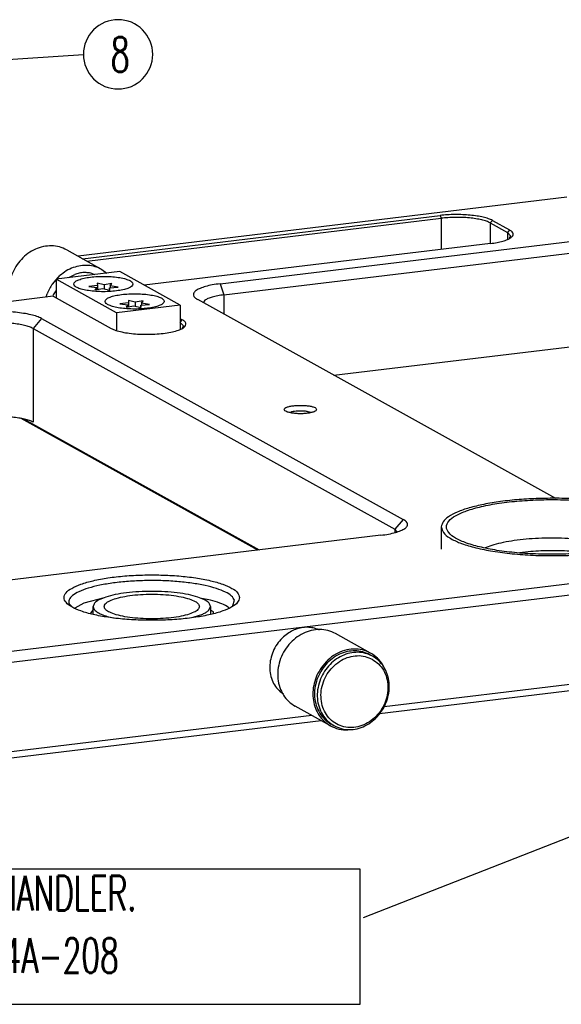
# Model space of a CAD drawing. Header units: inches. Extents: x -399 to 442, y -299 to 295.
# Tile 8 of 138: x -142 to -96, y -123 to -38. Entities that reach past the tile are written whole.
import ezdxf

# ---------------------------------------------------------------- set-up
doc = ezdxf.new("R2010")
doc.units = ezdxf.units.IN
doc.layers.add('1', color=7, linetype='Continuous')
doc.styles.add('CONVERTER_13', font='txt.shx', dxfattribs={"width": 0.63})
doc.dimstyles.get("Standard").update_dxf_attribs({"dimtxt": 0.18, "dimasz": 0.18, "dimexe": 0.18, "dimexo": 0.0625, "dimgap": 0.09, "dimtad": 0, "dimtih": 1, "dimtoh": 1, "dimdec": 4, "dimzin": 0, "dimdsep": 46, "dimtxsty": 'Standard', "dimcen": 0.09, "dimadec": 0, "dimazin": 0, "dimtfac": 1, "dimtdec": 4, "dimtofl": 0, "dimtmove": 0, "dimatfit": 3, "dimfxl": 1, "dimtolj": 1, "dimtzin": 0, "dimarcsym": 0})

# ---------------------------------------------------------------- blocks, each defined once
blk = doc.blocks.new('0515-2034_M3x12_2__22', base_point=(-170.63, -76.7))
at = {"color": 7, "linetype": 'Continuous'}
for p, q in [((-169.69, -76.2), (-170.63, -76.29)), ((-170.63, -76.29), (-169.76, -76.41)), ((-169.76, -76.41), (-169.96, -76.66)), ((-169.96, -76.66), (-169.11, -76.53)), ((-169.76, -76.41), (-169.76, -76.63)), ((-168.97, -76.12), (-169.71, -75.95)), ((-169.71, -75.95), (-169.69, -76.2)), ((-169.69, -76.2), (-169.69, -76.62)), ((-169.11, -76.53), (-168.36, -76.7)), ((-168.12, -75.98), (-168.97, -76.12)), ((-168.97, -76.12), (-168.97, -76.56)), ((-168.38, -76.44), (-167.44, -76.36)), ((-168.36, -76.7), (-168.38, -76.44)), ((-168.38, -76.44), (-168.38, -76.69)), ((-168.31, -76.23), (-168.12, -75.98)), ((-167.44, -76.36), (-168.31, -76.23)), ((-168.31, -76.23), (-168.31, -76.43))]:
    blk.add_line(p, q, dxfattribs=at)
blk = doc.blocks.new('0515-2034_M3x12_1__23', base_point=(-167.25, -78.57))
at = {"color": 7, "linetype": 'Continuous'}
for p, q in [((-166.31, -78.08), (-167.25, -78.16)), ((-167.25, -78.16), (-166.38, -78.29)), ((-166.38, -78.29), (-166.58, -78.54)), ((-166.58, -78.54), (-165.73, -78.4)), ((-166.38, -78.29), (-166.38, -78.51)), ((-165.59, -77.99), (-166.33, -77.82)), ((-166.33, -77.82), (-166.31, -78.08)), ((-166.31, -78.08), (-166.31, -78.5)), ((-165.73, -78.4), (-164.98, -78.57)), ((-164.74, -77.86), (-165.59, -77.99)), ((-165.59, -77.99), (-165.59, -78.44)), ((-165, -78.32), (-164.06, -78.23)), ((-164.98, -78.57), (-165, -78.32)), ((-165, -78.32), (-165, -78.57)), ((-164.93, -78.11), (-164.74, -77.86)), ((-164.06, -78.23), (-164.93, -78.11)), ((-164.93, -78.11), (-164.93, -78.31))]:
    blk.add_line(p, q, dxfattribs=at)
blk = doc.blocks.new('screws__24', base_point=(-264.45, -78.57))
for name, p in [('0515-2034_M3x12_2__22', (-170.63, -76.7)), ('0515-2034_M3x12_1__23', (-167.25, -78.57))]:
    blk.add_blockref(name, p)
blk = doc.blocks.new('6960-0041_1__28', base_point=(-170.15, -112.29))
at = {"color": 7, "linetype": 'Continuous'}
for p, q in [((-170.15, -111.78), (-170.15, -110.94)), ((-159.33, -112.1), (-158.29, -111.75)), ((-157.64, -111.34), (-157.45, -110.94)), ((-157.45, -110.94), (-157.45, -111.75)), ((-168.62, -112.01), (-167.76, -112.2))]:
    blk.add_line(p, q, dxfattribs=at)
for points, knots in [([(-157.45, -110.94), (-157.49, -110.81), (-157.59, -110.49), (-158.15, -110.17), (-158.89, -109.87), (-159.9, -109.62), (-161.08, -109.44), (-162.41, -109.32), (-163.8, -109.28), (-165.19, -109.32), (-166.51, -109.44), (-167.7, -109.62), (-168.7, -109.87), (-169.45, -110.17), (-170, -110.49), (-170.11, -110.81), (-170.15, -110.94)], [0, 0, 0, 0, 0.398865, 0.983015, 1.801203, 2.839803, 4.059618, 5.407263, 6.82087, 8.234478, 9.582124, 10.80194, 11.84054, 12.658729, 13.24288, 13.641745, 13.641745, 13.641745, 13.641745]), ([(-158.65, -110.94), (-158.69, -110.82), (-158.79, -110.54), (-159.31, -110.27), (-160, -110.02), (-160.92, -109.82), (-162, -109.67), (-163.19, -109.6), (-164.41, -109.6), (-165.59, -109.67), (-166.67, -109.82), (-167.59, -110.02), (-168.3, -110.27), (-168.78, -110.54), (-169.02, -110.94), (-168.78, -111.34), (-168.3, -111.6), (-167.59, -111.86), (-166.67, -112.06), (-165.59, -112.2), (-164.41, -112.27), (-163.19, -112.27), (-162, -112.2), (-160.92, -112.06), (-160, -111.86), (-159.31, -111.6), (-158.79, -111.34), (-158.69, -111.05), (-158.65, -110.94)], [0, 0, 0, 0, 0.352347, 0.885349, 1.638568, 2.59198, 3.701395, 4.909296, 6.150824, 7.358726, 8.468139, 9.421553, 10.17477, 10.707773, 11.06012, 11.412467, 11.94547, 12.698687, 13.652101, 14.761515, 15.969416, 17.210944, 18.418845, 19.52826, 20.481672, 21.234891, 21.767893, 22.12024, 22.12024, 22.12024, 22.12024]), ([(-170.15, -110.94), (-170.12, -111.04), (-170.07, -111.28), (-169.72, -111.55), (-169.23, -111.81), (-168.84, -111.94), (-168.62, -112.01)], [0, 0, 0, 0, 0.306634, 0.714536, 1.264167, 1.960049, 1.960049, 1.960049, 1.960049]), ([(-158.29, -111.75), (-158.16, -111.69), (-157.92, -111.58), (-157.73, -111.41), (-157.64, -111.34)], [0, 0, 0, 0, 0.4286354, 0.7714864, 0.7714864, 0.7714864, 0.7714864])]:
    blk.add_open_spline(points, degree=3, knots=knots, dxfattribs=at)
blk = doc.blocks.new('plugs__29', base_point=(-291.01, -112.29))
blk.add_blockref('6960-0041_1__28', (-170.15, -112.29))
blk = doc.blocks.new('E6980-21791_2__33', base_point=(-132.45, -105.43))
at = {"color": 7, "linetype": 'Continuous'}
for p, q in [((-132.45, -102.32), (-132.45, -104.74)), ((-108.45, -102.32), (-108.45, -104.74))]:
    blk.add_line(p, q, dxfattribs=at)
at = {"color": 1, "linetype": 'Continuous'}
for p, q in [((-127.6, -104.54), (-127.71, -104.59)), ((-122.77, -104.98), (-123.96, -105.13)), ((-116.92, -105.13), (-118.25, -104.97)), ((-113.19, -104.59), (-113.26, -104.56))]:
    blk.add_line(p, q, dxfattribs=at)
at = {"color": 7, "linetype": 'Continuous'}
for points, knots in [([(-121.91, -99.24), (-122.62, -99.27), (-124, -99.34), (-125.98, -99.55), (-127.79, -99.85), (-129.36, -100.22), (-130.65, -100.65), (-131.6, -101.14), (-132.29, -101.67), (-132.4, -102.13), (-132.45, -102.32)], [0, 0, 0, 0, 2.124368, 4.1398, 5.986399, 7.61164, 8.974032, 10.049169, 10.843938, 11.43668, 11.43668, 11.43668, 11.43668]), ([(-109, -102.32), (-109.06, -102.11), (-109.22, -101.58), (-110.1, -101.03), (-111.28, -100.51), (-112.88, -100.07), (-114.8, -99.72), (-116.96, -99.48), (-119.27, -99.36), (-121.63, -99.36), (-123.94, -99.48), (-126.1, -99.72), (-128.02, -100.07), (-129.61, -100.51), (-130.82, -101.03), (-131.63, -101.58), (-132.01, -102.32), (-131.63, -103.07), (-130.82, -103.62), (-129.61, -104.14), (-128.02, -104.57), (-126.1, -104.93), (-123.94, -105.17), (-121.63, -105.29), (-119.27, -105.29), (-116.96, -105.17), (-114.8, -104.93), (-112.88, -104.57), (-111.28, -104.14), (-110.1, -103.62), (-109.22, -103.07), (-109.06, -102.54), (-109, -102.32)], [0, 0, 0, 0, 0.665008, 1.610693, 2.922303, 4.58886, 6.559346, 8.760572, 11.105507, 13.499208, 15.844142, 18.045369, 20.015854, 21.682412, 22.994021, 23.939707, 24.604715, 25.269722, 26.215408, 27.527017, 29.193575, 31.164061, 33.365287, 35.710221, 38.103923, 40.448857, 42.650083, 44.62057, 46.287126, 47.598736, 48.544421, 49.209429, 49.209429, 49.209429, 49.209429]), ([(-108.45, -102.32), (-108.52, -102.09), (-108.69, -101.53), (-109.63, -100.95), (-110.89, -100.41), (-112.6, -99.95), (-114.64, -99.58), (-116.94, -99.33), (-119.39, -99.2), (-121.07, -99.23), (-121.91, -99.24)], [0, 0, 0, 0, 0.705154, 1.712316, 3.111382, 4.888978, 6.988875, 9.331094, 11.820903, 14.355306, 14.355306, 14.355306, 14.355306]), ([(-132.45, -102.32), (-132.39, -102.54), (-132.25, -103.05), (-131.44, -103.6), (-130.34, -104.12), (-128.84, -104.57), (-127.04, -104.94), (-124.99, -105.22), (-122.76, -105.39), (-120.45, -105.45), (-118.14, -105.39), (-115.91, -105.22), (-113.86, -104.94), (-112.06, -104.57), (-110.56, -104.12), (-109.46, -103.6), (-108.65, -103.05), (-108.51, -102.54), (-108.45, -102.32)], [0, 0, 0, 0, 0.648305, 1.545948, 2.778026, 4.342833, 6.201838, 8.296237, 10.554281, 12.896126, 15.237972, 17.496018, 19.590421, 21.449431, 23.014243, 24.246327, 25.143976, 25.792284, 25.792284, 25.792284, 25.792284])]:
    blk.add_open_spline(points, degree=3, knots=knots, dxfattribs=at)
at = {"color": 1, "linetype": 'Continuous'}
for points, knots in [([(-120.52, -103.53), (-120.98, -103.54), (-121.9, -103.55), (-123.25, -103.64), (-124.53, -103.79), (-125.69, -103.99), (-126.71, -104.22), (-127.32, -104.44), (-127.6, -104.54)], [0, 0, 0, 0, 1.39983, 2.762242, 4.052787, 5.239499, 6.294238, 7.194375, 7.194375, 7.194375, 7.194375]), ([(-113.26, -104.56), (-113.55, -104.45), (-114.17, -104.22), (-115.22, -103.99), (-116.41, -103.78), (-117.71, -103.64), (-119.1, -103.54), (-120.04, -103.54), (-120.52, -103.53)], [0, 0, 0, 0, 0.915647, 1.993443, 3.209228, 4.532811, 5.929848, 7.363349, 7.363349, 7.363349, 7.363349]), ([(-118.25, -104.97), (-118.62, -104.95), (-119.38, -104.9), (-120.51, -104.89), (-121.65, -104.91), (-122.4, -104.96), (-122.77, -104.98)], [0, 0, 0, 0, 1.122363, 2.265203, 3.406834, 4.525599, 4.525599, 4.525599, 4.525599])]:
    blk.add_open_spline(points, degree=3, knots=knots, dxfattribs=at)
blk = doc.blocks.new('bushings__36', base_point=(-253.31, -105.43))
blk.add_blockref('E6980-21791_2__33', (-132.45, -105.43))
blk = doc.blocks.new('E2812-23753-0__37', base_point=(-146.21, -124.26))
at = {"color": 7, "linetype": 'Continuous'}
for p, q in [((-139.9, -116.32), (-140.19, -116.15)), ((-144.07, -123.83), (-144.37, -123.67))]:
    blk.add_line(p, q, dxfattribs=at)
for points, knots in [([(-140.19, -116.15), (-140.44, -116.03), (-140.95, -115.8), (-141.8, -115.7), (-142.67, -115.79), (-143.51, -116.08), (-144.29, -116.56), (-144.98, -117.2), (-145.54, -117.96), (-145.79, -118.54), (-145.91, -118.83)], [0, 0, 0, 0, 0.828875, 1.669392, 2.530572, 3.417029, 4.328382, 5.259702, 6.202658, 7.147022, 7.147022, 7.147022, 7.147022]), ([(-139.9, -116.32), (-140.15, -116.2), (-140.66, -115.96), (-141.51, -115.86), (-142.37, -115.95), (-143.22, -116.25), (-144, -116.72), (-144.68, -117.36), (-145.25, -118.12), (-145.49, -118.7), (-145.61, -119)], [0, 0, 0, 0, 0.828875, 1.669392, 2.530573, 3.417031, 4.328384, 5.259705, 6.202661, 7.147025, 7.147025, 7.147025, 7.147025]), ([(-139.92, -116.65), (-140.17, -116.53), (-140.7, -116.29), (-141.57, -116.22), (-142.45, -116.37), (-143.3, -116.73), (-144.06, -117.3), (-144.69, -118.02), (-145.16, -118.86), (-145.44, -119.78), (-145.51, -120.73), (-145.38, -121.64), (-145.04, -122.46), (-144.51, -123.16), (-143.82, -123.68), (-143.01, -123.99), (-142.14, -124.07), (-141.26, -123.92), (-140.41, -123.56), (-139.65, -123), (-139.02, -122.27), (-138.55, -121.43), (-138.27, -120.51), (-138.2, -119.57), (-138.33, -118.65), (-138.68, -117.83), (-139.2, -117.12), (-139.68, -116.81), (-139.92, -116.65)], [0, 0, 0, 0, 0.846035, 1.70623, 2.590947, 3.504365, 4.444016, 5.401836, 6.36613, 7.32395, 8.263601, 9.17702, 10.061736, 10.921931, 11.767966, 12.614001, 13.474196, 14.358912, 15.272331, 16.211982, 17.169802, 18.134096, 19.091916, 20.031567, 20.944985, 21.829702, 22.689897, 23.535932, 23.535932, 23.535932, 23.535932]), ([(-144.07, -123.83), (-143.81, -123.95), (-143.3, -124.19), (-142.43, -124.29), (-141.55, -124.19), (-140.69, -123.87), (-139.9, -123.37), (-139.21, -122.71), (-138.66, -121.92), (-138.28, -121.03), (-138.08, -120.1), (-138.08, -119.16), (-138.26, -118.27), (-138.64, -117.47), (-139.18, -116.78), (-139.66, -116.47), (-139.9, -116.32)], [0, 0, 0, 0, 0.844552, 1.701396, 2.579956, 3.484864, 4.415376, 5.365922, 6.327405, 7.288889, 8.239434, 9.169946, 10.074855, 10.953414, 11.810258, 12.654811, 12.654811, 12.654811, 12.654811]), ([(-145.91, -118.83), (-146, -119.15), (-146.18, -119.77), (-146.2, -120.73), (-146.02, -121.65), (-145.64, -122.48), (-145.1, -123.19), (-144.61, -123.51), (-144.37, -123.67)], [0, 0, 0, 0, 0.976116, 1.932218, 2.861817, 3.763627, 4.642275, 5.507731, 5.507731, 5.507731, 5.507731]), ([(-145.61, -119), (-145.7, -119.31), (-145.88, -119.93), (-145.9, -120.89), (-145.73, -121.81), (-145.35, -122.64), (-144.8, -123.35), (-144.31, -123.68), (-144.07, -123.83)], [0, 0, 0, 0, 0.976114, 1.932214, 2.861811, 3.763619, 4.642266, 5.50772, 5.50772, 5.50772, 5.50772])]:
    blk.add_open_spline(points, degree=3, knots=knots, dxfattribs=at)
blk = doc.blocks.new('bearing_HK0509__38', base_point=(-150.2, -124.31))
at = {"color": 7, "linetype": 'Continuous'}
for p, q in [((-140.1, -115.98), (-143.9, -113.87)), ((-138.58, -117.73), (-138.79, -117.23)), ((-144.46, -123.85), (-148.27, -121.73)), ((-142.56, -124.28), (-142.37, -124.24))]:
    blk.add_line(p, q, dxfattribs=at)
for points, knots in [([(-143.9, -113.87), (-144.17, -113.74), (-144.71, -113.49), (-145.62, -113.39), (-146.54, -113.5), (-147.44, -113.83), (-148.26, -114.35), (-148.98, -115.04), (-149.56, -115.87), (-149.96, -116.8), (-150.17, -117.77), (-150.17, -118.75), (-149.98, -119.69), (-149.58, -120.53), (-149.01, -121.24), (-148.51, -121.57), (-148.27, -121.73)], [0, 0, 0, 0, 0.883834, 1.780531, 2.699954, 3.646951, 4.620742, 5.615499, 6.621703, 7.627906, 8.622663, 9.596454, 10.543451, 11.462874, 12.359571, 13.243405, 13.243405, 13.243405, 13.243405]), ([(-140.1, -115.98), (-140.39, -115.84), (-140.97, -115.58), (-141.96, -115.5), (-142.96, -115.66), (-143.91, -116.08), (-144.77, -116.71), (-145.22, -117.27), (-145.44, -117.55)], [0, 0, 0, 0, 0.953716, 1.923455, 2.920925, 3.950819, 5.010292, 6.09017, 6.09017, 6.09017, 6.09017]), ([(-138.79, -117.23), (-138.97, -116.98), (-139.32, -116.48), (-139.84, -116.14), (-140.1, -115.98)], [0, 0, 0, 0, 0.918408, 1.823056, 1.823056, 1.823056, 1.823056]), ([(-145.44, -117.55), (-145.61, -117.82), (-145.94, -118.36), (-146.25, -119.26), (-146.38, -120.18), (-146.34, -121.09), (-146.11, -121.96), (-145.71, -122.73), (-145.17, -123.39), (-144.7, -123.69), (-144.46, -123.85)], [0, 0, 0, 0, 0.948109, 1.891907, 2.822284, 3.732151, 4.61768, 5.479178, 6.321368, 7.152784, 7.152784, 7.152784, 7.152784]), ([(-144.46, -123.85), (-144.16, -123.98), (-143.56, -124.26), (-142.89, -124.28), (-142.56, -124.28)], [0, 0, 0, 0, 0.97825, 1.973737, 1.973737, 1.973737, 1.973737])]:
    blk.add_open_spline(points, degree=3, knots=knots, dxfattribs=at)
blk = doc.blocks.new('24791-0S111__39', base_point=(-151.05, -120.44))
at = {"color": 7, "linetype": 'Continuous'}
for p, q in [((-145.87, -113.38), (-145.69, -113.46)), ((-149.54, -120.44), (-149.89, -120.18))]:
    blk.add_line(p, q, dxfattribs=at)
for points, knots in [([(-145.87, -113.38), (-146.07, -113.32), (-146.47, -113.2), (-147.11, -113.17), (-147.76, -113.25), (-148.39, -113.46), (-148.99, -113.77), (-149.35, -114.06), (-149.52, -114.2)], [0, 0, 0, 0, 0.623268, 1.256006, 1.902008, 2.563256, 3.239772, 3.929746, 3.929746, 3.929746, 3.929746]), ([(-149.52, -114.2), (-149.73, -114.41), (-150.14, -114.82), (-150.59, -115.58), (-150.9, -116.4), (-151.04, -117.25), (-151.01, -118.1), (-150.8, -118.89), (-150.43, -119.61), (-150.07, -119.99), (-149.89, -120.18)], [0, 0, 0, 0, 0.868532, 1.744014, 2.616768, 3.477548, 4.319053, 5.137271, 5.932452, 6.709411, 6.709411, 6.709411, 6.709411])]:
    blk.add_open_spline(points, degree=3, knots=knots, dxfattribs=at)
blk = doc.blocks.new('bearing_assy1_1__40', base_point=(-151.05, -124.31))
for name, p in [('24791-0S111__39', (-151.05, -120.44)), ('bearing_HK0509__38', (-150.2, -124.31)), ('E2812-23753-0__37', (-146.21, -124.26))]:
    blk.add_blockref(name, p)
blk = doc.blocks.new('23796-0S111__53', base_point=(-174.47, -81.04))
at = {"color": 7, "linetype": 'Continuous'}
for p, q in [((-167.28, -74.68), (-174.17, -75.51)), ((-174.17, -75.51), (-174.17, -77.52)), ((-167.62, -79.14), (-174.17, -75.51)), ((-172.8, -75.34), (-172.15, -74.99)), ((-170.18, -74.91), (-169.97, -75)), ((-160.73, -78.31), (-167.28, -74.68)), ((-174.47, -77.36), (-174.43, -77.2)), ((-174.43, -77.2), (-174.17, -76.78)), ((-160.73, -78.31), (-167.62, -79.14)), ((-160.73, -78.31), (-160.73, -80.91)), ((-167.62, -79.14), (-167.62, -81.04))]:
    blk.add_line(p, q, dxfattribs=at)
for points, knots in [([(-165.84, -76.03), (-165.87, -75.95), (-165.95, -75.76), (-166.32, -75.59), (-166.81, -75.42), (-167.47, -75.3), (-168.23, -75.22), (-169.04, -75.19), (-169.85, -75.22), (-170.61, -75.3), (-171.26, -75.42), (-171.77, -75.59), (-172.11, -75.76), (-172.29, -76.03), (-172.11, -76.31), (-171.77, -76.48), (-171.26, -76.64), (-170.61, -76.76), (-169.85, -76.84), (-169.04, -76.87), (-168.23, -76.84), (-167.47, -76.76), (-166.81, -76.64), (-166.32, -76.48), (-165.95, -76.31), (-165.87, -76.11), (-165.84, -76.03)], [0, 0, 0, 0, 0.240498, 0.617454, 1.154144, 1.829828, 2.60603, 3.434731, 4.263433, 5.039635, 5.715319, 6.252009, 6.628965, 6.869463, 7.109961, 7.486917, 8.023607, 8.699291, 9.475493, 10.304194, 11.132896, 11.909098, 12.584782, 13.121472, 13.498428, 13.738926, 13.738926, 13.738926, 13.738926]), ([(-170.18, -74.91), (-170.34, -74.87), (-170.66, -74.8), (-171.16, -74.78), (-171.66, -74.84), (-171.99, -74.94), (-172.15, -74.99)], [0, 0, 0, 0, 0.489181, 0.98517, 1.489998, 2.00483, 2.00483, 2.00483, 2.00483]), ([(-162.46, -77.91), (-162.49, -77.83), (-162.56, -77.63), (-162.94, -77.46), (-163.43, -77.3), (-164.09, -77.18), (-164.85, -77.1), (-165.66, -77.07), (-166.47, -77.1), (-167.23, -77.18), (-167.88, -77.3), (-168.38, -77.46), (-168.73, -77.63), (-168.91, -77.91), (-168.73, -78.18), (-168.38, -78.35), (-167.88, -78.52), (-167.23, -78.64), (-166.47, -78.72), (-165.66, -78.75), (-164.85, -78.72), (-164.09, -78.64), (-163.43, -78.52), (-162.94, -78.35), (-162.56, -78.18), (-162.49, -77.98), (-162.46, -77.91)], [0, 0, 0, 0, 0.240498, 0.617454, 1.154144, 1.829828, 2.60603, 3.434731, 4.263433, 5.039635, 5.715319, 6.252009, 6.628965, 6.869463, 7.109961, 7.486917, 8.023607, 8.699291, 9.475493, 10.304194, 11.132896, 11.909098, 12.584782, 13.121472, 13.498428, 13.738926, 13.738926, 13.738926, 13.738926])]:
    blk.add_open_spline(points, degree=3, knots=knots, dxfattribs=at)
blk = doc.blocks.new('bearing_HK0509__54', base_point=(-179.3, -77.91))
at = {"color": 7, "linetype": 'Continuous'}
for p, q in [((-173.02, -72.34), (-169.22, -74.45)), ((-169.22, -74.45), (-168.67, -74.84)), ((-174.57, -76.03), (-174.17, -75.59)), ((-174.1, -75.5), (-173.76, -75.12)), ((-179.1, -77.91), (-179.25, -77.36)), ((-175.23, -77.45), (-175.15, -77.11))]:
    blk.add_line(p, q, dxfattribs=at)
for points, knots in [([(-173.02, -72.34), (-173.28, -72.22), (-173.8, -71.98), (-174.67, -71.87), (-175.56, -71.95), (-176.43, -72.24), (-177.24, -72.71), (-177.95, -73.35), (-178.55, -74.11), (-178.82, -74.7), (-178.95, -75)], [0, 0, 0, 0, 0.849821, 1.711122, 2.592897, 3.499934, 4.4322, 5.385211, 6.351068, 7.319854, 7.319854, 7.319854, 7.319854]), ([(-169.22, -74.45), (-169.46, -74.34), (-169.93, -74.12), (-170.71, -73.99), (-171.52, -74.03), (-172.32, -74.23), (-173.08, -74.59), (-173.53, -74.94), (-173.76, -75.12)], [0, 0, 0, 0, 0.774456, 1.557673, 2.356822, 3.176314, 4.017254, 4.877514, 4.877514, 4.877514, 4.877514]), ([(-178.95, -75), (-179.02, -75.19), (-179.15, -75.57), (-179.26, -76.17), (-179.3, -76.77), (-179.27, -77.16), (-179.25, -77.36)], [0, 0, 0, 0, 0.610644, 1.215848, 1.813512, 2.402025, 2.402025, 2.402025, 2.402025]), ([(-174.57, -76.03), (-174.68, -76.2), (-174.91, -76.54), (-175.07, -76.92), (-175.15, -77.11)], [0, 0, 0, 0, 0.614003, 1.22764, 1.22764, 1.22764, 1.22764])]:
    blk.add_open_spline(points, degree=3, knots=knots, dxfattribs=at)
blk = doc.blocks.new('bearing_assy2_1__55', base_point=(-179.3, -81.04))
for name, p in [('bearing_HK0509__54', (-179.3, -77.91)), ('23796-0S111__53', (-174.47, -81.04))]:
    blk.add_blockref(name, p)
blk = doc.blocks.new('bearings__66', base_point=(-357.1, -124.31))
for name, p in [('bearing_assy2_1__55', (-179.3, -81.04)), ('bearing_assy1_1__40', (-151.05, -124.31))]:
    blk.add_blockref(name, p)
blk = doc.blocks.new('E6980-24110__67', base_point=(-386.38, -128.07))
at = {"color": 7, "linetype": 'Continuous'}
for p, q in [((-118.84, -66.64), (-171.78, -73.03)), ((-171.32, -73.29), (-132.57, -68.61)), ((-170.85, -73.55), (-132.47, -68.91)), ((-126.92, -69.15), (-125.06, -70.18)), ((-127.15, -69.42), (-125.29, -70.45)), ((-156.41, -76), (-115.63, -71.08)), ((-124.92, -70.84), (-125.29, -70.45)), ((-125.06, -71.08), (-124.92, -70.84)), ((-127.12, -71.64), (-164.61, -76.16)), ((-155.99, -77.2), (-115.21, -72.28)), ((-174.48, -77.36), (-214.13, -82.14)), ((-174.48, -77.36), (-168.2, -80.84)), ((-120.06, -99.24), (-158.83, -77.72)), ((-158.06, -77.79), (-158.22, -78.06)), ((-175.74, -79.76), (-136.58, -101.5)), ((-160.5, -79.91), (-160.73, -79.78)), ((-176.65, -80.84), (-137.48, -102.58)), ((-160.73, -80.17), (-160.72, -80.18)), ((-160.35, -80.57), (-160.72, -80.18)), ((-160.49, -80.81), (-160.35, -80.57)), ((-144.08, -85.91), (-115.21, -82.42)), ((-184.34, -116.4), (88.64, -83.45)), ((89.07, -84.65), (-183.91, -117.6)), ((-148.63, -89.88), (-148.82, -89.96)), ((-146.59, -89.95), (-146.86, -89.86)), ((-152.3, -104.83), (-177.93, -90.6)), ((-177.71, -90.63), (-152.17, -104.81)), ((53.82, -98.57), (-138.64, -121.79)), ((54.82, -99.13), (-139.15, -122.54)), ((-138.99, -103.22), (-179.78, -108.14)), ((-137.23, -102.84), (-137.48, -102.58)), ((-172.76, -110.66), (-172.39, -111.02)), ((-171.17, -110.57), (-172.14, -111.11)), ((-168.97, -110), (-171.17, -110.57)), ((-157.43, -110.26), (-158.38, -110.08)), ((-155.03, -110.83), (-154.83, -110.25)), ((-170.15, -111.27), (-170.48, -111.72)), ((-157.12, -111.5), (-157.45, -111.32)), ((-157.11, -111.66), (-157.12, -111.5)), ((-155.47, -111.08), (-155.64, -110.92)), ((-145.45, -123.3), (-184.34, -127.99)), ((-146.46, -122.74), (-183.91, -127.26))]:
    blk.add_line(p, q, dxfattribs=at)
at = {"color": 1, "linetype": 'Continuous'}
for p, q in [((-132.57, -68.61), (-132.47, -68.91)), ((-132.47, -68.91), (-132.47, -72.29)), ((-127.15, -69.42), (-126.92, -69.15)), ((-127.15, -69.42), (-127.15, -71.64)), ((-125.06, -70.18), (-125.29, -70.45)), ((-125.29, -70.45), (-125.29, -71.18)), ((-156.41, -76), (-155.99, -77.2)), ((-155.99, -77.2), (-155.99, -79.3)), ((-175.74, -79.76), (-176.65, -80.84)), ((-160.72, -80.18), (-160.5, -79.91)), ((-176.65, -80.84), (-176.65, -90.98)), ((-160.72, -80.18), (-160.72, -80.91)), ((-136.58, -101.5), (-137.48, -102.58)), ((-137.48, -102.58), (-137.48, -102.93))]:
    blk.add_line(p, q, dxfattribs=at)
at = {"color": 7, "linetype": 'Continuous'}
for points, knots in [([(-126.92, -69.15), (-127.06, -69.08), (-127.38, -68.93), (-127.94, -68.79), (-128.6, -68.66), (-129.34, -68.57), (-130.14, -68.52), (-130.96, -68.51), (-131.78, -68.53), (-132.31, -68.59), (-132.57, -68.61)], [0, 0, 0, 0, 0.463209, 1.042054, 1.720971, 2.477939, 3.286773, 4.118763, 4.944109, 5.73332, 5.73332, 5.73332, 5.73332]), ([(-127.15, -69.42), (-127.28, -69.35), (-127.58, -69.21), (-128.1, -69.08), (-128.72, -68.96), (-129.42, -68.87), (-130.17, -68.82), (-130.95, -68.81), (-131.72, -68.84), (-132.22, -68.89), (-132.47, -68.91)], [0, 0, 0, 0, 0.435962, 0.980757, 1.619738, 2.332178, 3.093434, 3.876483, 4.653279, 5.396066, 5.396066, 5.396066, 5.396066]), ([(-127.12, -71.64), (-126.88, -71.61), (-126.43, -71.55), (-125.82, -71.4), (-125.31, -71.24), (-124.95, -71.05), (-124.71, -70.85), (-124.64, -70.58), (-124.8, -70.34), (-124.97, -70.24), (-125.06, -70.18)], [0, 0, 0, 0, 0.725305, 1.362147, 1.891015, 2.300442, 2.594408, 2.814459, 3.058251, 3.401435, 3.401435, 3.401435, 3.401435]), ([(-156.41, -76), (-156.7, -76.04), (-157.23, -76.11), (-157.95, -76.28), (-158.54, -76.47), (-158.97, -76.69), (-159.25, -76.93), (-159.33, -77.25), (-159.14, -77.53), (-158.95, -77.65), (-158.83, -77.72)], [0, 0, 0, 0, 0.8533, 1.602526, 2.224723, 2.706402, 3.052244, 3.311128, 3.597943, 4.001688, 4.001688, 4.001688, 4.001688]), ([(-155.99, -77.2), (-156.22, -77.23), (-156.64, -77.29), (-157.22, -77.43), (-157.69, -77.57), (-157.95, -77.72), (-158.06, -77.79)], [0, 0, 0, 0, 0.682643, 1.282025, 1.779785, 2.165127, 2.165127, 2.165127, 2.165127]), ([(-175.74, -79.76), (-175.91, -79.68), (-176.28, -79.51), (-176.94, -79.34), (-177.71, -79.19), (-178.59, -79.08), (-179.52, -79.02), (-180.49, -79.01), (-181.45, -79.04), (-182.08, -79.1), (-182.39, -79.14)], [0, 0, 0, 0, 0.544952, 1.225946, 2.024672, 2.915222, 3.866792, 4.845604, 5.816599, 6.745083, 6.745083, 6.745083, 6.745083]), ([(-168.2, -80.84), (-168.04, -80.91), (-167.66, -81.08), (-167, -81.24), (-166.21, -81.37), (-165.33, -81.45), (-164.4, -81.48), (-163.47, -81.46), (-162.58, -81.38), (-161.78, -81.26), (-161.1, -81.1), (-160.58, -80.9), (-160.23, -80.69), (-160.05, -80.39), (-160.2, -80.08), (-160.38, -79.97), (-160.5, -79.91)], [0, 0, 0, 0, 0.538924, 1.226431, 2.036975, 2.935238, 3.880047, 4.827333, 5.732878, 6.555048, 7.25771, 7.813966, 8.213372, 8.484919, 8.747693, 9.130302, 9.130302, 9.130302, 9.130302]), ([(-176.65, -80.84), (-176.78, -80.78), (-177.08, -80.64), (-177.6, -80.5), (-178.22, -80.38), (-178.92, -80.29), (-179.67, -80.24), (-180.45, -80.23), (-181.22, -80.26), (-181.72, -80.31), (-181.97, -80.34)], [0, 0, 0, 0, 0.435962, 0.980757, 1.619738, 2.332178, 3.093434, 3.876483, 4.653279, 5.396066, 5.396066, 5.396066, 5.396066]), ([(-145.95, -89.61), (-145.97, -89.57), (-146.03, -89.44), (-146.27, -89.35), (-146.58, -89.25), (-147, -89.19), (-147.46, -89.16), (-147.95, -89.16), (-148.41, -89.19), (-148.82, -89.25), (-149.15, -89.35), (-149.37, -89.44), (-149.49, -89.61), (-149.37, -89.78), (-149.15, -89.87), (-148.82, -89.97), (-148.41, -90.03), (-147.95, -90.07), (-147.46, -90.07), (-147, -90.03), (-146.58, -89.97), (-146.27, -89.87), (-146.03, -89.78), (-145.97, -89.66), (-145.95, -89.61)], [0, 0, 0, 0, 0.145974, 0.383812, 0.72424, 1.149027, 1.62833, 2.126432, 2.605735, 3.030522, 3.370949, 3.608789, 3.754762, 3.900735, 4.138574, 4.479001, 4.903789, 5.383092, 5.881194, 6.360497, 6.785284, 7.125711, 7.36355, 7.509524, 7.509524, 7.509524, 7.509524]), ([(-176.65, -90.98), (-176.78, -90.92), (-177.08, -90.78), (-177.6, -90.64), (-178.22, -90.52), (-178.92, -90.44), (-179.67, -90.39), (-180.45, -90.38), (-181.22, -90.4), (-181.72, -90.45), (-181.97, -90.48)], [0, 0, 0, 0, 0.435962, 0.980757, 1.619738, 2.332178, 3.093434, 3.876483, 4.653279, 5.396066, 5.396066, 5.396066, 5.396066]), ([(-147.28, -89.79), (-147.4, -89.78), (-147.64, -89.77), (-147.99, -89.78), (-148.33, -89.81), (-148.53, -89.85), (-148.63, -89.88)], [0, 0, 0, 0, 0.359885, 0.72524, 1.066791, 1.357833, 1.357833, 1.357833, 1.357833]), ([(-146.86, -89.86), (-146.93, -89.84), (-147.06, -89.81), (-147.2, -89.8), (-147.28, -89.79)], [0, 0, 0, 0, 0.1996825, 0.4223214, 0.4223214, 0.4223214, 0.4223214]), ([(-138.99, -103.22), (-138.71, -103.18), (-138.18, -103.11), (-137.46, -102.94), (-136.87, -102.75), (-136.44, -102.53), (-136.15, -102.29), (-136.07, -101.98), (-136.26, -101.69), (-136.46, -101.57), (-136.58, -101.5)], [0, 0, 0, 0, 0.8533, 1.602526, 2.224723, 2.706402, 3.052244, 3.311128, 3.597943, 4.001688, 4.001688, 4.001688, 4.001688]), ([(-154.3, -109.97), (-154.35, -109.79), (-154.48, -109.35), (-155.21, -108.89), (-156.19, -108.47), (-157.52, -108.1), (-159.11, -107.81), (-160.9, -107.61), (-162.82, -107.51), (-164.78, -107.51), (-166.7, -107.61), (-168.49, -107.81), (-170.08, -108.1), (-171.4, -108.47), (-172.4, -108.89), (-173.08, -109.35), (-173.39, -109.97), (-173.08, -110.59), (-172.4, -111.05), (-171.4, -111.48), (-170.08, -111.84), (-168.49, -112.13), (-166.7, -112.33), (-164.78, -112.43), (-162.82, -112.43), (-160.9, -112.33), (-159.11, -112.13), (-157.52, -111.84), (-156.19, -111.48), (-155.21, -111.05), (-154.48, -110.59), (-154.35, -110.15), (-154.3, -109.97)], [0, 0, 0, 0, 0.551754, 1.336383, 2.424618, 3.807351, 5.442252, 7.268597, 9.214176, 11.200216, 13.145795, 14.97214, 16.607041, 17.989774, 19.078009, 19.862639, 20.414392, 20.966145, 21.750775, 22.83901, 24.221743, 25.856644, 27.682989, 29.628568, 31.614608, 33.560187, 35.386532, 37.021433, 38.404166, 39.492401, 40.277031, 40.828784, 40.828784, 40.828784, 40.828784]), ([(-154.83, -110.25), (-154.93, -110.09), (-155.17, -109.71), (-155.89, -109.32), (-156.85, -108.95), (-158.08, -108.64), (-159.52, -108.39), (-161.12, -108.21), (-162.83, -108.12), (-164.57, -108.12), (-166.29, -108.2), (-167.91, -108.36), (-169.37, -108.61), (-170.62, -108.91), (-171.63, -109.28), (-172.33, -109.67), (-172.81, -110.14), (-172.78, -110.5), (-172.76, -110.66)], [0, 0, 0, 0, 0.554301, 1.336401, 2.373613, 3.649925, 5.128764, 6.761193, 8.4903, 10.254513, 11.990617, 13.636711, 15.135209, 16.436105, 17.50116, 18.311394, 18.88715, 19.344165, 19.344165, 19.344165, 19.344165]), ([(-155.64, -110.92), (-155.9, -110.79), (-156.48, -110.52), (-157.09, -110.35), (-157.43, -110.26)], [0, 0, 0, 0, 0.859608, 1.914887, 1.914887, 1.914887, 1.914887])]:
    blk.add_open_spline(points, degree=3, knots=knots, dxfattribs=at)
blk = doc.blocks.new('E6980-64110__68', base_point=(-386.38, -128.07))
for name, p in [('E6980-24110__67', (-386.38, -128.07)), ('bearings__66', (-357.1, -124.31)), ('plugs__29', (-291.01, -112.29)), ('bushings__36', (-253.31, -105.43)), ('screws__24', (-264.45, -78.57))]:
    blk.add_blockref(name, p)
blk = doc.blocks.new('N2494-90112__127', base_point=(-386.38, -319.12))
blk.add_blockref('E6980-64110__68', (-386.38, -128.07))
blk = doc.blocks.new('gen1', base_point=(-147.5, 38.75))
at = {"layer": '1', "color": 1}
blk.add_lwpolyline([(-167.45, -54.92), (-167.45, -54.92, 0.414214), (-163.7, -51.17), (-163.7, -51.17, 0.414214), (-167.45, -47.42), (-167.45, -47.42, 0.414214), (-171.2, -51.17), (-171.2, -51.17, 0.414214)], format="xyb", close=True, dxfattribs=at)
blk.add_lwpolyline([(-268.17, -139.37), (-268.17, -153.99), (-141.24, -153.99), (-141.24, -139.37)], close=True, dxfattribs=at)
blk.add_blockref('N2494-90112__127', (-386.38, -319.12))
at = {"layer": '1', "color": 1, "style": 'CONVERTER_13', "width": 0.63}
blk.add_text('8', height=3.75, dxfattribs=at).set_placement((-168.24, -53.05))
at = {"layer": '1', "color": 1, "insert": (-266.3, -151.74), "char_height": 3.75, "attachment_point": 7, "line_spacing_factor": 1.080432, "style": 'CONVERTER_13'}
blk.add_mtext('INSTALL ITEM 8, 9 WITH ITEM 10 FOR DELTA FLEX HANDLER.\\PITEM 8, 9 AND 10 IS PART OF THE PRODUCT N2494A-208 ', dxfattribs=at)
at = {"layer": '1', "color": 3, "linetype": 'Continuous', "has_arrowhead": 0}
for points in [[(-193.34, -52.64), (-171.2, -51.17)], [(-101.66, -129.31), (-140.92, -144.62)]]:
    blk.add_leader(points, dimstyle='Standard', dxfattribs=at)

msp = doc.modelspace()

# ---------------------------------------------------------------- block references
at = {"xscale": 0.8, "yscale": 0.8, "zscale": 0.8}
msp.add_blockref('gen1', (-118, 31), dxfattribs=at)

doc.saveas('drawing.dxf')
